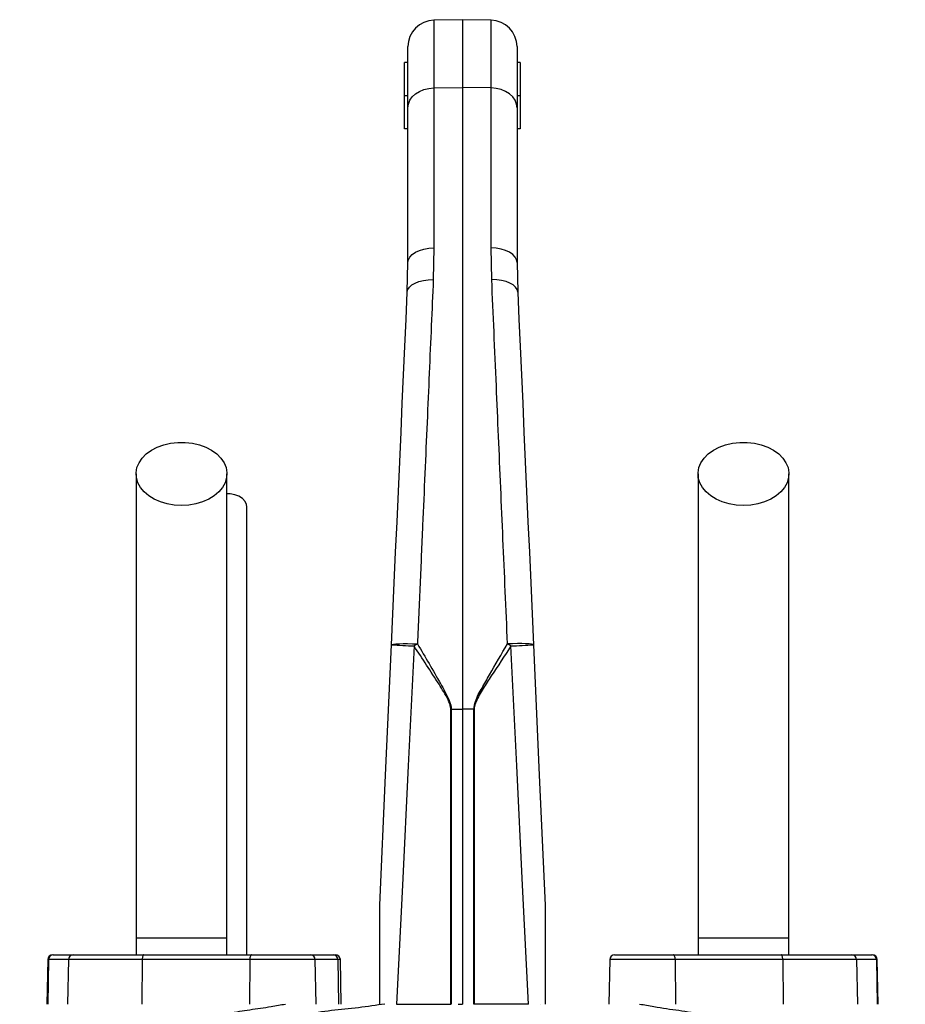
# Model space of a CAD drawing. Header units: millimetres. Extents: x 10 to 977, y 9 to 2126.
# Tile 7 of 7: x 324 to 592, y 1828 to 2126. Entities that reach past the tile are written whole.
import ezdxf

# ---------------------------------------------------------------- set-up
doc = ezdxf.new("R2010")
doc.units = ezdxf.units.MM

msp = doc.modelspace()

# ---------------------------------------------------------------- linework, layer by layer
at = {"color": 7, "linetype": 'Continuous', "lineweight": 25}
for p, q in [((457.8, 2126.2), (449.16, 2126.05)), ((466.44, 2126.05), (457.8, 2126.2)), ((457.8, 2126.2), (457.8, 2105.65)), ((441.3, 2099.52), (441.3, 2118.05)), ((474.3, 2118.05), (474.3, 2099.52)), ((441.3, 2113.2), (440.3, 2113.2)), ((440.3, 2103.2), (440.3, 2113.2)), ((475.3, 2113.2), (474.3, 2113.2)), ((475.3, 2113.2), (475.3, 2103.2)), ((449.16, 2105.54), (457.8, 2105.65)), ((449.16, 2105.54), (449.16, 2057.14)), ((457.8, 2105.65), (457.8, 1917.55)), ((466.44, 2105.54), (457.8, 2105.65)), ((466.44, 2057.14), (466.44, 2105.54)), ((440.3, 2093.2), (440.3, 2103.2)), ((441.3, 2103.2), (440.3, 2103.2)), ((475.3, 2103.2), (474.3, 2103.2)), ((475.3, 2103.2), (475.3, 2093.2)), ((441.3, 2052.67), (441.3, 2099.52)), ((474.3, 2099.52), (474.3, 2052.67)), ((441.3, 2093.2), (440.3, 2093.2)), ((475.3, 2093.2), (474.3, 2093.2)), ((449.16, 2057.14), (448.96, 2047.54)), ((466.65, 2047.54), (466.44, 2057.14)), ((441.1, 2043.73), (441.3, 2052.67)), ((474.3, 2052.67), (474.5, 2043.73)), ((454.24, 1917.55), (454.39, 1917.55)), ((454.24, 1828.2), (454.24, 1917.55)), ((454.39, 1917.55), (457.8, 1917.55)), ((454.39, 1917.55), (454.39, 1828.2)), ((461.22, 1917.55), (457.8, 1917.55)), ((457.8, 1917.55), (457.8, 1828.2)), ((461.22, 1828.2), (461.22, 1917.55)), ((461.37, 1917.55), (461.37, 1828.2)), ((359.05, 1848.2), (359.05, 1843.2)), ((386.55, 1848.2), (359.05, 1848.2)), ((386.55, 1843.2), (386.55, 1848.2)), ((529.05, 1848.2), (529.05, 1843.2)), ((556.55, 1848.2), (529.05, 1848.2)), ((556.55, 1843.2), (556.55, 1848.2)), ((332.33, 1841.73), (332.09, 1828.2)), ((332.55, 1841.73), (332.32, 1828.2)), ((338.57, 1841.73), (332.55, 1841.73)), ((333.83, 1843.2), (334.03, 1843.2)), ((334.03, 1843.2), (340.05, 1843.2)), ((338.57, 1841.73), (338.34, 1828.2)), ((360.91, 1841.73), (338.57, 1841.73)), ((340.05, 1843.2), (361.43, 1843.2)), ((360.91, 1841.73), (360.83, 1828.2)), ((393.47, 1841.73), (360.91, 1841.73)), ((361.43, 1843.2), (393.98, 1843.2)), ((393.47, 1841.73), (393.39, 1828.2)), ((393.98, 1843.2), (411.78, 1843.2)), ((411.78, 1843.2), (418.67, 1843.2)), ((413.52, 1828.2), (413.28, 1841.73)), ((418.67, 1843.2), (419.35, 1843.2)), ((420.09, 1841.73), (420.31, 1828.2)), ((421.09, 1828.2), (420.85, 1841.73)), ((502.33, 1841.73), (502.09, 1828.2)), ((503.83, 1843.2), (521.63, 1843.2)), ((521.63, 1843.2), (554.18, 1843.2)), ((522.14, 1841.73), (522.22, 1828.2)), ((554.69, 1841.73), (522.14, 1841.73)), ((554.18, 1843.2), (575.56, 1843.2)), ((554.69, 1841.73), (554.78, 1828.2)), ((577.04, 1841.73), (554.69, 1841.73)), ((575.56, 1843.2), (581.58, 1843.2)), ((577.04, 1841.73), (577.27, 1828.2)), ((583.06, 1841.73), (577.04, 1841.73)), ((581.58, 1843.2), (581.78, 1843.2)), ((583.06, 1841.73), (583.29, 1828.2)), ((583.52, 1828.2), (583.28, 1841.73)), ((437.88, 1828.2), (454.24, 1828.2)), ((454.39, 1828.2), (454.24, 1828.2)), ((456.52, 1828.2), (457.8, 1828.2)), ((456.53, 1828.2), (457.46, 1828.2)), ((457.46, 1828.2), (457.81, 1828.2)), ((461.37, 1828.2), (461.22, 1828.2)), ((477.73, 1828.2), (461.37, 1828.2)), ((481.32, 1828.2), (481.26, 1828.2))]:
    msp.add_line(p, q, dxfattribs=at)
at = {"color": 8, "linetype": 'Continuous', "lineweight": 25}
for p, q in [((449.16, 2126.05), (449.16, 2105.54)), ((466.44, 2105.54), (466.44, 2126.05)), ((332.55, 1841.73), (332.33, 1841.73)), ((413.28, 1841.73), (393.47, 1841.73)), ((420.09, 1841.73), (413.28, 1841.73)), ((420.85, 1841.73), (420.09, 1841.73)), ((522.14, 1841.73), (502.33, 1841.73)), ((583.28, 1841.73), (583.06, 1841.73))]:
    msp.add_line(p, q, dxfattribs=at)
at = {"color": 7, "linetype": 'Continuous', "lineweight": 25, "flags": 128}
for points in [[(441.3, 2099.52), (441.45, 2100.68), (441.9, 2101.8), (442.62, 2102.83), (443.6, 2103.74), (444.79, 2104.49), (446.15, 2105.05), (447.62, 2105.41), (449.16, 2105.54)], [(474.3, 2099.52), (474.15, 2100.68), (473.71, 2101.8), (472.99, 2102.83), (472.01, 2103.74), (470.82, 2104.49), (469.46, 2105.05), (467.98, 2105.41), (466.44, 2105.54)], [(441.3, 2052.67), (441.45, 2053.54), (441.9, 2054.37), (442.62, 2055.13), (443.6, 2055.81), (444.79, 2056.36), (446.15, 2056.78), (447.62, 2057.04), (449.16, 2057.14)], [(474.3, 2052.67), (474.15, 2053.54), (473.71, 2054.37), (472.99, 2055.13), (472.01, 2055.81), (470.82, 2056.36), (469.46, 2056.78), (467.98, 2057.04), (466.44, 2057.14)], [(441.1, 2043.73), (441.29, 2044.52), (441.75, 2045.26), (442.49, 2045.93), (443.46, 2046.51), (444.64, 2046.97), (445.98, 2047.31), (447.44, 2047.5), (448.96, 2047.54)], [(474.5, 2043.73), (474.32, 2044.52), (473.86, 2045.26), (473.12, 2045.93), (472.15, 2046.51), (470.97, 2046.97), (469.63, 2047.31), (468.17, 2047.5), (466.65, 2047.54)], [(436.33, 1937.02), (436.75, 1946.4), (437.17, 1955.75), (437.58, 1965.03), (438, 1974.25), (438.4, 1983.37), (438.81, 1992.4), (439.21, 2001.32), (439.6, 2010.11), (439.99, 2018.76), (440.37, 2027.25), (440.74, 2035.58), (441.1, 2043.73)], [(474.5, 2043.73), (474.87, 2035.58), (475.24, 2027.25), (475.62, 2018.76), (476.01, 2010.11), (476.4, 2001.32), (476.8, 1992.4), (477.2, 1983.37), (477.61, 1974.25), (478.03, 1965.03), (478.44, 1955.75), (478.86, 1946.4), (479.28, 1937.02)], [(372.8, 1979.15), (370.6, 1979.27), (368.45, 1979.64), (366.41, 1980.24), (364.54, 1981.06), (362.89, 1982.09), (361.49, 1983.28), (360.38, 1984.61), (359.6, 1986.05), (359.15, 1987.56), (359.07, 1989.1), (359.33, 1990.63), (359.95, 1992.11), (360.9, 1993.5), (362.15, 1994.77), (363.69, 1995.88), (365.46, 1996.8), (367.41, 1997.52), (369.51, 1998.01), (371.7, 1998.25), (373.91, 1998.25), (376.1, 1998.01), (378.19, 1997.52), (380.15, 1996.8), (381.92, 1995.88), (383.46, 1994.77), (384.71, 1993.5), (385.66, 1992.11), (386.28, 1990.63), (386.54, 1989.1), (386.45, 1987.56), (386.01, 1986.05), (385.23, 1984.61), (384.12, 1983.28), (382.72, 1982.09), (381.06, 1981.06), (379.19, 1980.24), (377.16, 1979.64), (375.01, 1979.27), (372.8, 1979.15)], [(542.8, 1979.15), (540.6, 1979.27), (538.45, 1979.64), (536.41, 1980.24), (534.54, 1981.06), (532.89, 1982.09), (531.49, 1983.28), (530.38, 1984.61), (529.6, 1986.05), (529.15, 1987.56), (529.07, 1989.1), (529.33, 1990.63), (529.95, 1992.11), (530.9, 1993.5), (532.15, 1994.77), (533.69, 1995.88), (535.46, 1996.8), (537.41, 1997.52), (539.51, 1998.01), (541.7, 1998.25), (543.91, 1998.25), (546.1, 1998.01), (548.19, 1997.52), (550.15, 1996.8), (551.92, 1995.88), (553.46, 1994.77), (554.71, 1993.5), (555.66, 1992.11), (556.28, 1990.63), (556.54, 1989.1), (556.45, 1987.56), (556.01, 1986.05), (555.23, 1984.61), (554.12, 1983.28), (552.72, 1982.09), (551.06, 1981.06), (549.19, 1980.24), (547.16, 1979.64), (545.01, 1979.27), (542.8, 1979.15)], [(392.55, 1978.72), (392.45, 1979.47), (392.01, 1980.42), (391.23, 1981.27), (390.18, 1981.95), (388.92, 1982.44), (387.53, 1982.69), (386.56, 1982.71)], [(432.8, 1858.2), (434.56, 1897.55), (436.33, 1937.02)], [(436.33, 1937.02), (436.49, 1937.13), (436.93, 1937.23), (437.66, 1937.3), (438.63, 1937.35), (439.82, 1937.38), (441.17, 1937.38), (442.65, 1937.35), (444.18, 1937.29)], [(479.28, 1937.02), (479.12, 1937.13), (478.68, 1937.23), (477.95, 1937.3), (476.98, 1937.35), (475.79, 1937.38), (474.43, 1937.38), (472.96, 1937.35), (471.43, 1937.29)], [(479.28, 1937.02), (481.04, 1897.55), (482.8, 1858.2)], [(443.15, 1936.66), (441.39, 1900.4), (439.63, 1864.24), (437.88, 1828.2)], [(477.73, 1828.2), (475.98, 1864.24), (474.22, 1900.4), (472.46, 1936.66)], [(361.43, 1843.2), (361.33, 1843.17), (361.23, 1843.09), (361.15, 1842.95), (361.07, 1842.77), (361, 1842.55), (360.96, 1842.29), (360.93, 1842.02), (360.91, 1841.73)], [(393.98, 1843.2), (393.88, 1843.17), (393.79, 1843.09), (393.7, 1842.95), (393.62, 1842.77), (393.56, 1842.55), (393.51, 1842.29), (393.48, 1842.02), (393.47, 1841.73)], [(522.14, 1841.73), (522.13, 1842.02), (522.1, 1842.29), (522.05, 1842.55), (521.99, 1842.77), (521.91, 1842.95), (521.82, 1843.09), (521.73, 1843.17), (521.63, 1843.2)], [(554.69, 1841.73), (554.68, 1842.02), (554.65, 1842.29), (554.6, 1842.55), (554.54, 1842.77), (554.46, 1842.95), (554.38, 1843.09), (554.28, 1843.17), (554.18, 1843.2)]]:
    msp.add_lwpolyline(points, dxfattribs=at)
at = {"color": 7, "linetype": 'Continuous', "lineweight": 25}
for centre, radius, start, end in [((449.3, 2118.05), 8, 91, 180), ((466.3, 2118.05), 8, 0, 89), ((452.47, 2179.57), 243.09, 266.1943, 267.8039), ((496.79, 1850.2), 101.74, 121.136, 121.8179), ((418.82, 1850.2), 101.74, 58.1821, 58.864), ((463.14, 2179.57), 243.09, 272.1961, 273.8057), ((333.83, 1841.7), 1.5, 90, 179), ((334.04, 1841.71), 1.49, 90.4322, 179.4431), ((340.06, 1841.71), 1.49, 90.4319, 179.4436), ((411.78, 1841.7), 1.5, 1, 90), ((418.63, 1841.74), 1.46, 359.4886, 88.4768), ((419.35, 1841.7), 1.5, 1, 90), ((503.83, 1841.7), 1.5, 90, 179), ((575.55, 1841.71), 1.49, 0.5564, 89.5681), ((581.57, 1841.71), 1.49, 0.5569, 89.5678), ((581.78, 1841.7), 1.5, 1, 90)]:
    msp.add_arc(centre, radius, start, end, dxfattribs=at)
for points, knots in [([(448.96, 2047.54), (448.76, 2042.93), (448.36, 2033.71), (447.73, 2019.25), (447.09, 2004.31), (446.42, 1988.92), (445.71, 1972.57), (444.96, 1955.35), (444.44, 1943.32), (444.18, 1937.29)], [0, 0, 0, 0, 0.1368261, 0.2739346, 0.4110429, 0.5504746, 0.6899059, 0.8445448, 1, 1, 1, 1]), ([(471.43, 1937.29), (471.2, 1942.6), (470.74, 1953.23), (470.05, 1969.01), (469.37, 1984.68), (468.7, 2000.16), (468.02, 2015.92), (467.33, 2031.84), (466.88, 2042.3), (466.65, 2047.54)], [0, 0, 0, 0, 0.1368267, 0.2739348, 0.4110428, 0.5504732, 0.6899033, 0.844543, 1, 1, 1, 1]), ([(359.05, 1988.72), (359.05, 1985.78), (359.05, 1979.96), (359.05, 1971.18), (359.05, 1962.31), (359.05, 1953.25), (359.05, 1943.89), (359.05, 1934.15), (359.05, 1924.42), (359.05, 1914.77), (359.05, 1905.28), (359.05, 1895.63), (359.05, 1884.89), (359.05, 1873.18), (359.05, 1860.6), (359.05, 1852.3), (359.05, 1848.2)], [0, 0, 0, 0, 0.079644, 0.158009, 0.235124, 0.311015, 0.385614, 0.459005, 0.531252, 0.593311, 0.654261, 0.714301, 0.773508, 0.85087, 0.926319, 1, 1, 1, 1]), ([(386.55, 1848.2), (386.55, 1850.73), (386.55, 1856.01), (386.55, 1864.21), (386.55, 1873.02), (386.55, 1881.69), (386.55, 1890.1), (386.55, 1898.14), (386.55, 1906.4), (386.55, 1915.15), (386.55, 1924.28), (386.55, 1933.71), (386.55, 1943.02), (386.55, 1952.2), (386.55, 1961.28), (386.55, 1970.36), (386.55, 1979.5), (386.55, 1985.61), (386.55, 1988.72)], [0, 0, 0, 0, 0.045521, 0.094717, 0.147611, 0.204275, 0.251456, 0.300858, 0.352419, 0.406213, 0.470225, 0.53729, 0.607172, 0.679907, 0.755587, 0.834151, 0.915609, 1, 1, 1, 1]), ([(529.05, 1988.72), (529.05, 1985.78), (529.05, 1979.96), (529.05, 1971.18), (529.05, 1962.31), (529.05, 1953.25), (529.05, 1943.89), (529.05, 1934.15), (529.05, 1924.42), (529.05, 1914.77), (529.05, 1905.28), (529.05, 1895.63), (529.05, 1884.89), (529.05, 1873.18), (529.05, 1860.6), (529.05, 1852.3), (529.05, 1848.2)], [0, 0, 0, 0, 0.079644, 0.158009, 0.235124, 0.311015, 0.385614, 0.459005, 0.531252, 0.593311, 0.654261, 0.714301, 0.773508, 0.85087, 0.926319, 1, 1, 1, 1]), ([(556.55, 1848.2), (556.55, 1850.73), (556.55, 1856.01), (556.55, 1864.21), (556.55, 1873.02), (556.55, 1881.69), (556.55, 1890.1), (556.55, 1898.14), (556.55, 1906.4), (556.55, 1915.15), (556.55, 1924.28), (556.55, 1933.71), (556.55, 1943.02), (556.55, 1952.2), (556.55, 1961.28), (556.55, 1970.36), (556.55, 1979.5), (556.55, 1985.61), (556.55, 1988.72)], [0, 0, 0, 0, 0.045521, 0.094717, 0.147611, 0.204275, 0.251456, 0.300858, 0.352419, 0.406213, 0.470225, 0.53729, 0.607172, 0.679907, 0.755587, 0.834151, 0.915609, 1, 1, 1, 1]), ([(392.55, 1843.2), (392.55, 1846.16), (392.55, 1851.98), (392.55, 1860.26), (392.55, 1867.6), (392.55, 1873.69), (392.55, 1878.8), (392.55, 1883.37), (392.55, 1889.83), (392.55, 1898.27), (392.55, 1908.34), (392.55, 1917.44), (392.55, 1925.62), (392.55, 1932.87), (392.55, 1939.56), (392.55, 1944.67), (392.55, 1948.69), (392.55, 1952.1), (392.55, 1956.18), (392.55, 1960.92), (392.55, 1966.29), (392.55, 1972.29), (392.55, 1976.5), (392.55, 1978.72)], [0, 0, 0, 0, 0.054745, 0.107977, 0.15356, 0.191504, 0.221841, 0.249643, 0.27782, 0.344981, 0.41307, 0.481322, 0.538686, 0.595912, 0.650734, 0.701463, 0.724861, 0.754493, 0.790614, 0.833218, 0.882313, 0.937906, 1, 1, 1, 1]), ([(444.18, 1937.29), (446.52, 1933.3), (449.79, 1927.73), (453.33, 1921.42), (454.34, 1918.73), (454.38, 1917.74), (454.39, 1917.55)], [0, 0, 0, 0, 0.621373, 0.866998, 0.974852, 1, 1, 1, 1]), ([(461.22, 1917.55), (461.35, 1918.32), (461.74, 1920.6), (463.75, 1923.94), (466.95, 1929.76), (469.58, 1934.18), (471.43, 1937.29)], [0, 0, 0, 0, 0.104566, 0.308637, 0.514256, 1, 1, 1, 1]), ([(454.24, 1917.55), (454.23, 1917.73), (454.19, 1918.7), (453.07, 1921.33), (449.24, 1927.42), (445.69, 1932.8), (443.15, 1936.66)], [0, 0, 0, 0, 0.024477, 0.130497, 0.375915, 1, 1, 1, 1]), ([(472.46, 1936.66), (470.49, 1933.64), (467.69, 1929.34), (464, 1923.8), (462.16, 1920.62), (461.39, 1918.43), (461.37, 1917.67), (461.37, 1917.55)], [0, 0, 0, 0, 0.487773, 0.693002, 0.897412, 0.983726, 1, 1, 1, 1]), ([(432.8, 1828.2), (432.8, 1830.75), (432.8, 1833.29), (432.8, 1838.38), (432.8, 1840.93), (432.8, 1844.74), (432.8, 1846.01), (432.8, 1848.54), (432.8, 1849.81), (432.8, 1851.7), (432.8, 1852.33), (432.8, 1853.59), (432.8, 1854.21), (432.8, 1855.15), (432.8, 1855.46), (432.8, 1856.08), (432.8, 1856.38), (432.8, 1856.99), (432.8, 1857.29), (432.8, 1857.71), (432.8, 1857.85), (432.8, 1858.03), (432.8, 1858.09), (432.8, 1858.17), (432.8, 1858.2), (432.8, 1858.2)], [0, 0, 0, 0, 0.25, 0.25, 0.5, 0.5, 0.625, 0.625, 0.75, 0.75, 0.8125, 0.8125, 0.875, 0.875, 0.90625, 0.90625, 0.9375, 0.9375, 0.96875, 0.96875, 0.984375, 0.984375, 0.992187, 0.992187, 1, 1, 1, 1]), ([(482.8, 1858.2), (482.8, 1858.2), (482.8, 1858.17), (482.8, 1858.09), (482.8, 1858.03), (482.8, 1857.85), (482.8, 1857.71), (482.8, 1857.28), (482.8, 1856.98), (482.8, 1856.37), (482.8, 1856.06), (482.8, 1855.45), (482.8, 1855.14), (482.8, 1854.2), (482.8, 1853.58), (482.8, 1852.32), (482.8, 1851.69), (482.8, 1849.79), (482.8, 1848.53), (482.8, 1845.99), (482.8, 1844.73), (482.8, 1840.92), (482.8, 1838.38), (482.8, 1833.29), (482.8, 1830.75), (482.8, 1828.2)], [0, 0, 0, 0, 0.007813, 0.007813, 0.015625, 0.015625, 0.03125, 0.03125, 0.0625, 0.0625, 0.09375, 0.09375, 0.125, 0.125, 0.1875, 0.1875, 0.25, 0.25, 0.375, 0.375, 0.5, 0.5, 0.75, 0.75, 1, 1, 1, 1]), ([(323.84, 1802.67), (323.84, 1802.67), (324.53, 1802.67), (325.94, 1805.14), (328.99, 1807.04), (333.07, 1809.76), (338.48, 1812.43), (344.83, 1815.07), (351.27, 1817.28), (357.42, 1819.12), (363.05, 1820.62), (369.03, 1822.04), (375.09, 1823.34), (381.16, 1824.51), (387.2, 1825.56), (393.47, 1826.63), (399.11, 1827.29), (402.84, 1828.2), (404.22, 1828.2), (404.22, 1828.2)], [0, 0, 0, 0, 0, 0.065218, 0.130675, 0.220363, 0.310052, 0.402347, 0.494643, 0.556083, 0.617523, 0.679778, 0.742033, 0.797134, 0.852236, 0.907899, 0.963562, 1, 1, 1, 1, 1]), ([(434.35, 1828.2), (434.35, 1828.2), (433, 1828.2), (428.99, 1827.38), (422.18, 1826.81), (416.83, 1826.12), (414.15, 1825.77)], [0, 0, 0, 0, 0.000003, 0.193053, 0.595795, 1, 1, 1, 1]), ([(511.39, 1828.2), (511.39, 1828.2), (512.76, 1828.2), (516.9, 1827.2), (523.28, 1826.46), (530.68, 1825.17), (537.8, 1823.88), (544.73, 1822.45), (551.38, 1820.92), (557.75, 1819.25), (563.73, 1817.47), (569.8, 1815.41), (575.74, 1813.04), (581.37, 1810.4), (586.14, 1807.37), (589.56, 1805.42), (591.16, 1802.67), (591.76, 1802.67), (591.76, 1802.67)], [0, 0, 0, 0, 0, 0.036438, 0.102056, 0.167672, 0.23423, 0.300788, 0.369635, 0.438482, 0.508482, 0.578482, 0.668139, 0.757796, 0.850057, 0.942317, 1, 1, 1, 1, 1])]:
    msp.add_open_spline(points, degree=3, knots=knots, dxfattribs=at)
msp.add_open_spline([(461.37, 1917.55), (461.32, 1917.55), (461.27, 1917.55), (461.22, 1917.55)], degree=3, dxfattribs=at)

doc.saveas('drawing.dxf')
